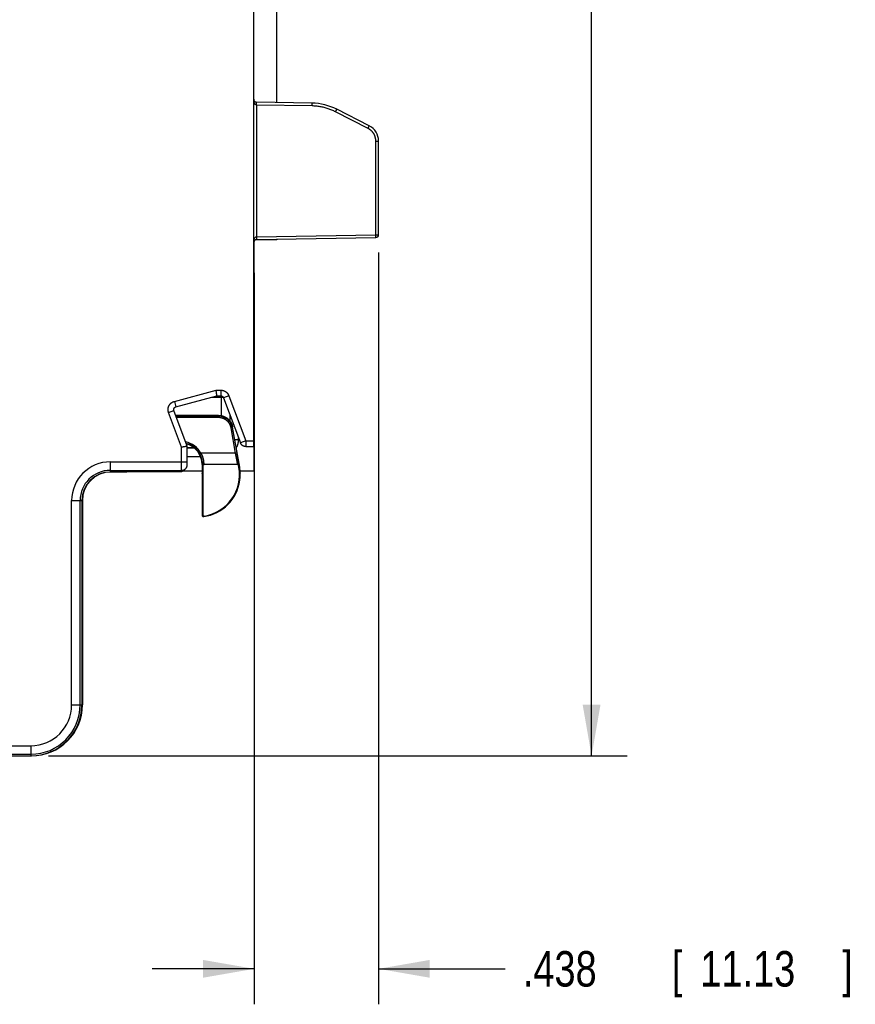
# Model space of a CAD drawing. Header units: inches. Extents: x 0 to 22, y 0 to 17.
# Tile 45 of 53: x 12.6 to 15.6, y 6.5 to 10. Entities that reach past the tile are written whole.
import ezdxf

# ---------------------------------------------------------------- set-up
doc = ezdxf.new("R2010")
doc.units = ezdxf.units.IN
doc.header["$LTSCALE"] = 1.21
doc.header["$MEASUREMENT"] = 0
doc.layers.get('0').update_dxf_attribs({"linetype": 'CONTINUOUS'})
doc.layers.add('DIMENSIONS', color=7, linetype='CONTINUOUS')
doc.styles.get("Standard").update_dxf_attribs({"font": 'txt', "width": 0.8})
doc.dimstyles.new('DIMSTYLE_1', dxfattribs={"dimtxt": 0.125, "dimasz": 0.18, "dimexe": 0.18, "dimexo": 0.0625, "dimgap": 0.09, "dimtad": 0, "dimtih": 1, "dimtoh": 1, "dimdec": 3, "dimzin": 4, "dimdsep": 46, "dimtxsty": 'STANDARD', "dimblk": '_FILLED', "dimblk1": '_FILLED', "dimblk2": '_FILLED', "dimcen": 0.09, "dimadec": 0, "dimazin": 0, "dimtp": 0.01, "dimtm": 0.01, "dimtfac": 1, "dimtdec": 3, "dimtofl": 0, "dimtmove": 0, "dimatfit": 3, "dimldrblk": '_FILLED', "dimfxl": 1, "dimtolj": 1, "dimtzin": 4, "dimarcsym": 0})

# ---------------------------------------------------------------- blocks, each defined once
blk = doc.blocks.new('_FILLED')
at = {"color": 0, "linetype": 'BYBLOCK'}
blk.add_solid([(0, 0), (-1, 0.174), (-1, -0.174)], dxfattribs=at)
blk = doc.blocks.new('*D3')
at = {"layer": 'DIMENSIONS', "color": 2, "linetype": 'CONTINUOUS'}
for p, q in [((13.8828, 9.1732), (13.8828, 6.5242)), ((13.4448, 9.1017), (13.4448, 6.5242)), ((13.4448, 6.6492), (13.0848, 6.6492)), ((13.8828, 6.6492), (14.328, 6.6492))]:
    blk.add_line(p, q, dxfattribs=at)
at = {"layer": 'DIMENSIONS', "color": 2, "linetype": 'CONTINUOUS', "xscale": 0.18, "yscale": 0.18, "zscale": 0.18}
blk.add_blockref('_FILLED', (13.4448, 6.6492), dxfattribs=at)
at = {"layer": 'DIMENSIONS', "color": 2, "linetype": 'CONTINUOUS', "xscale": 0.18, "yscale": 0.18, "zscale": 0.18, "rotation": 180}
blk.add_blockref('_FILLED', (13.8828, 6.6492), dxfattribs=at)
at = {"layer": 'DIMENSIONS', "color": 2, "linetype": 'CONTINUOUS', "width": 0.8}
for s, p in [('.438', (14.3905, 6.5867)), ('[', (14.9155, 6.5867)), ('11.13', (15.0155, 6.5867)), (']', (15.5155, 6.5867))]:
    blk.add_text(s, height=0.125, dxfattribs=at).set_placement(p)
blk = doc.blocks.new('*D4')
at = {"layer": 'DIMENSIONS', "color": 2, "linetype": 'CONTINUOUS'}
for p, q in [((13.1171, 13.4151), (14.7578, 13.4151)), ((14.6328, 13.4151), (14.6328, 10.7072)), ((14.6328, 7.3994), (14.6328, 10.4572)), ((12.7203, 7.3994), (14.7578, 7.3994))]:
    blk.add_line(p, q, dxfattribs=at)
at = {"layer": 'DIMENSIONS', "color": 2, "linetype": 'CONTINUOUS', "xscale": 0.18, "yscale": 0.18, "zscale": 0.18}
for p, rotation in [((14.6328, 13.4151), 90), ((14.6328, 7.3994), 270)]:
    blk.add_blockref('_FILLED', p, dxfattribs=dict(at, rotation=rotation))
at = {"layer": 'DIMENSIONS', "color": 2, "linetype": 'CONTINUOUS', "width": 0.8}
for s, p in [('[', (14.5953, 10.5197)), (']', (15.1953, 10.5197)), ('6.016', (13.9703, 10.5197)), ('152.8', (14.6953, 10.5197))]:
    blk.add_text(s, height=0.125, dxfattribs=at).set_placement(p)

msp = doc.modelspace()

# ---------------------------------------------------------------- linework, layer by layer
at = {"color": 7, "linetype": 'CONTINUOUS'}
for p, q in [((13.4428, 8.4892), (13.4428, 13.412)), ((13.5244, 9.7014), (13.5244, 12.1616)), ((13.6483, 9.6992), (13.4526, 9.7026)), ((13.6482, 9.6892), (13.4527, 9.6926)), ((13.4527, 9.6926), (13.4527, 9.2284)), ((13.8456, 9.6102), (13.7311, 9.6685)), ((13.85, 9.6191), (13.7356, 9.6774)), ((13.8729, 9.5657), (13.8828, 9.5657)), ((13.8729, 9.2357), (13.8729, 9.5657)), ((13.8828, 9.2357), (13.8828, 9.5657)), ((13.4527, 9.2284), (13.8729, 9.2357)), ((13.8729, 9.2357), (13.8828, 9.2357)), ((13.4448, 8.4038), (13.4448, 9.2144)), ((13.5244, 9.218), (13.45, 9.218)), ((13.4526, 9.2184), (13.873, 9.2257)), ((13.5244, 9.2196), (13.5244, 9.218)), ((13.4428, 9.1642), (13.4448, 9.1642)), ((13.4428, 9.1542), (13.4448, 9.1542)), ((13.4428, 9.1487), (13.4448, 9.1487)), ((13.4428, 9.1387), (13.4448, 9.1387)), ((13.1635, 8.6485), (13.3106, 8.6879)), ((13.3106, 8.6879), (13.3271, 8.6879)), ((13.3271, 8.6879), (13.3271, 8.6679)), ((13.4448, 8.6988), (13.4428, 8.6988)), ((13.4428, 8.6951), (13.4448, 8.6951)), ((13.1635, 8.6485), (13.1687, 8.6292)), ((13.1687, 8.6292), (13.3132, 8.6679)), ((13.296, 8.6633), (13.3356, 8.6633)), ((13.3132, 8.6679), (13.3271, 8.6679)), ((13.3289, 8.5983), (13.3289, 8.6677)), ((13.3552, 8.6684), (13.3365, 8.6614)), ((13.3365, 8.6614), (13.3962, 8.5022)), ((13.3552, 8.6684), (13.4149, 8.5092)), ((13.1432, 8.609), (13.1619, 8.616)), ((13.1891, 8.4867), (13.1432, 8.609)), ((13.2091, 8.4903), (13.1619, 8.616)), ((13.3193, 8.5992), (13.1683, 8.5992)), ((13.1689, 8.5975), (13.3179, 8.5975)), ((13.1707, 8.5925), (13.3179, 8.5925)), ((13.3179, 8.5975), (13.3193, 8.5992)), ((13.3179, 8.5975), (13.3179, 8.5925)), ((13.3589, 8.6017), (13.3589, 8.5797)), ((13.3597, 8.5787), (13.3597, 8.5996)), ((13.3671, 8.5562), (13.3622, 8.5554)), ((13.3622, 8.5554), (13.3779, 8.4662)), ((13.3671, 8.5562), (13.3685, 8.5579)), ((13.3671, 8.5562), (13.3829, 8.4671)), ((13.3935, 8.4162), (13.3685, 8.5579)), ((13.3762, 8.5143), (13.3897, 8.5143)), ((13.3897, 8.5143), (13.3897, 8.5196)), ((13.4149, 8.5092), (13.3962, 8.5022)), ((13.4149, 8.5092), (13.4428, 8.5092)), ((13.4149, 8.5092), (13.4149, 8.4892)), ((13.1891, 8.4353), (13.1891, 8.4867)), ((13.2091, 8.4329), (13.2091, 8.4903)), ((13.2322, 8.4851), (13.2091, 8.4851)), ((13.2091, 8.4843), (13.2332, 8.4843)), ((13.2526, 8.4637), (13.257, 8.4662)), ((13.3779, 8.4662), (13.257, 8.4662)), ((13.3829, 8.4671), (13.3779, 8.4662)), ((13.4149, 8.4892), (13.4428, 8.4892)), ((12.9378, 8.4353), (13.2091, 8.4353)), ((12.9378, 8.4353), (12.9378, 8.3994)), ((13.209, 8.429), (13.2091, 8.4308)), ((13.2091, 8.4543), (13.2553, 8.4543)), ((13.2091, 8.4308), (13.2091, 8.4329)), ((12.9378, 8.4053), (13.1889, 8.4053)), ((12.995, 8.3994), (12.9378, 8.3994)), ((12.9928, 8.3994), (12.9933, 8.3999)), ((13.1835, 8.3999), (12.9933, 8.3999)), ((12.995, 8.3999), (12.995, 8.3994)), ((12.9955, 8.3999), (12.995, 8.3994)), ((13.1835, 8.3999), (13.1889, 8.4053)), ((13.1953, 8.4038), (13.2608, 8.4038)), ((13.1976, 8.4058), (13.2031, 8.4112)), ((13.209, 8.4276), (13.209, 8.429)), ((13.209, 8.4268), (13.209, 8.4276)), ((13.209, 8.4261), (13.209, 8.4268)), ((13.2629, 8.4262), (13.2608, 8.4262)), ((13.2608, 8.4262), (13.2608, 8.3959)), ((13.2608, 8.3959), (13.2609, 8.3959)), ((13.261, 8.3951), (13.261, 8.395)), ((13.261, 8.395), (13.261, 8.3949)), ((13.261, 8.395), (13.261, 8.3947)), ((13.2633, 8.4212), (13.2632, 8.4212)), ((13.2633, 8.4212), (13.2633, 8.2495)), ((13.385, 8.4262), (13.2683, 8.4262)), ((13.39, 8.4221), (13.3899, 8.4221)), ((13.391, 8.4158), (13.3899, 8.4221)), ((13.391, 8.4158), (13.3935, 8.4162)), ((13.3952, 8.4038), (13.4448, 8.4038)), ((13.3956, 8.3961), (13.3957, 8.3961)), ((13.261, 8.3947), (13.2611, 8.3945)), ((13.2611, 8.3944), (13.2611, 8.3939)), ((13.2611, 8.3941), (13.2611, 8.3938)), ((13.2611, 8.3939), (13.2611, 8.3932)), ((13.2611, 8.3934), (13.2611, 8.3925)), ((13.2611, 8.3929), (13.2612, 8.3917)), ((13.2611, 8.3922), (13.2612, 8.3905)), ((13.2612, 8.3907), (13.2612, 8.3885)), ((13.2612, 8.3887), (13.2613, 8.3861)), ((13.2613, 8.3861), (13.2613, 8.3829)), ((13.2613, 8.3829), (13.2613, 8.3797)), ((13.2613, 8.3797), (13.2613, 8.3761)), ((13.2613, 8.3761), (13.2614, 8.3718)), ((13.2614, 8.3718), (13.2614, 8.2472)), ((13.3952, 8.3853), (13.3953, 8.3865)), ((13.3952, 8.384), (13.3952, 8.3853)), ((13.3953, 8.3875), (13.3954, 8.3885)), ((13.3953, 8.3865), (13.3953, 8.3875)), ((13.3954, 8.3931), (13.3955, 8.3943)), ((13.3954, 8.3929), (13.3954, 8.3931)), ((13.3954, 8.3908), (13.3954, 8.3929)), ((13.3954, 8.3897), (13.3954, 8.3908)), ((13.3954, 8.3885), (13.3954, 8.3897)), ((13.3955, 8.3947), (13.3955, 8.3949)), ((13.3955, 8.3943), (13.3955, 8.3947)), ((12.8017, 8.2992), (12.8376, 8.2992)), ((12.8017, 7.5792), (12.8017, 8.2992)), ((12.8317, 7.5792), (12.8317, 8.2992)), ((12.8376, 8.2992), (12.8376, 7.5792)), ((12.8396, 8.2992), (12.8396, 7.5792)), ((12.8017, 7.5792), (12.8376, 7.5792)), ((10.2884, 7.4353), (12.6578, 7.4353)), ((12.6578, 7.4353), (12.6578, 7.3994)), ((10.2847, 7.3994), (12.6598, 7.3994)), ((10.2853, 7.4053), (12.6578, 7.4053))]:
    msp.add_line(p, q, dxfattribs=at)
for points in [[(13.3271, 8.6679), (13.3278, 8.6679), (13.3285, 8.6678), (13.3293, 8.6677), (13.33, 8.6675), (13.3308, 8.6672), (13.3315, 8.6669), (13.3322, 8.6666), (13.3328, 8.6661), (13.3335, 8.6657), (13.334, 8.6652), (13.3346, 8.6646), (13.3351, 8.664), (13.3355, 8.6634), (13.3359, 8.6627), (13.3363, 8.662), (13.3365, 8.6614)], [(13.1619, 8.616), (13.1617, 8.6166), (13.1615, 8.6173), (13.1614, 8.6181), (13.1613, 8.6189), (13.1613, 8.6196), (13.1613, 8.6204), (13.1614, 8.6212), (13.1616, 8.6219), (13.1618, 8.6227), (13.1621, 8.6234), (13.1624, 8.6241), (13.1628, 8.6248), (13.1632, 8.6254), (13.1637, 8.626), (13.1642, 8.6266), (13.1648, 8.6271), (13.1654, 8.6276), (13.166, 8.628), (13.1667, 8.6284), (13.1674, 8.6287), (13.1681, 8.629), (13.1687, 8.6292)], [(13.2031, 8.4112), (13.2033, 8.4114), (13.2038, 8.4119), (13.2042, 8.4124), (13.2046, 8.4129), (13.205, 8.4134), (13.2053, 8.4139), (13.2057, 8.4144), (13.206, 8.4149), (13.2063, 8.4154), (13.2066, 8.4159), (13.2068, 8.4164), (13.207, 8.4169), (13.2073, 8.4174), (13.2075, 8.4179), (13.2076, 8.4183), (13.2078, 8.4188), (13.208, 8.4192), (13.2081, 8.4197), (13.2082, 8.4201), (13.2083, 8.4205), (13.2084, 8.4209), (13.2085, 8.4213), (13.2086, 8.4217), (13.2086, 8.4221), (13.2087, 8.4224), (13.2087, 8.4227), (13.2088, 8.423), (13.2088, 8.4233), (13.2088, 8.4236), (13.2089, 8.4238), (13.2089, 8.4241), (13.2089, 8.4243), (13.2089, 8.4246), (13.2089, 8.4248), (13.2089, 8.425), (13.209, 8.4253), (13.209, 8.4256), (13.209, 8.4261)], [(13.261, 8.3949), (13.261, 8.3947), (13.2611, 8.3943)], [(13.3955, 8.3949), (13.3955, 8.3951), (13.3955, 8.3951), (13.3955, 8.3952), (13.3955, 8.3952), (13.3955, 8.3952), (13.3955, 8.3953), (13.3955, 8.3953)], [(13.3939, 8.3703), (13.394, 8.3714), (13.3942, 8.3727), (13.3944, 8.374), (13.3945, 8.3751), (13.3946, 8.3763), (13.3947, 8.3773), (13.3948, 8.3783), (13.3949, 8.3793), (13.3949, 8.3802), (13.395, 8.381), (13.395, 8.3818), (13.3951, 8.3826), (13.3952, 8.384)]]:
    msp.add_lwpolyline(points, dxfattribs=at)
for centre, radius, start, end in [((13.4528, 9.7126), 0.01, 180, 269), ((13.6448, 9.4992), 0.2, 63, 89), ((13.8228, 9.5657), 0.06, 0, 62.9856), ((13.8728, 9.2357), 0.01, 271, 360), ((13.4528, 9.2084), 0.01, 91, 180), ((13.1858, 8.4262), 0.0817, 29.3329, 77.6773), ((13.1858, 8.4262), 0.0767, 29.3302, 75.2272), ((13.1858, 8.4262), 0.075, 0, 74.3278), ((12.9378, 8.2992), 0.1361, 90, 180), ((12.9378, 8.2992), 0.1061, 90, 180), ((12.9378, 8.2992), 0.1002, 90, 180), ((12.9398, 8.2992), 0.1002, 90, 180), ((13.2458, 8.3902), 0.1475, 279.099, 10), ((13.2458, 8.3902), 0.15, 2.2734, 10), ((13.2458, 8.3902), 0.1494, 278.1831, 352.342), ((13.2664, 8.2472), 0.005, 180.043, 278.1402), ((12.6578, 7.5792), 0.1798, 270, 360), ((12.6578, 7.5792), 0.1739, 270, 360), ((12.6578, 7.5792), 0.1439, 270, 360), ((12.6598, 7.5792), 0.1798, 270, 360)]:
    msp.add_arc(centre, radius, start, end, dxfattribs=at)
for points, knots in [([(13.4527, 9.6926), (13.4526, 9.6926), (13.4523, 9.6926), (13.4518, 9.6927), (13.4514, 9.6928), (13.4509, 9.6929), (13.4505, 9.6931), (13.45, 9.6934), (13.4495, 9.6937), (13.449, 9.6941), (13.4484, 9.6946), (13.4478, 9.6952), (13.4473, 9.6959), (13.4467, 9.6968), (13.446, 9.6978), (13.4454, 9.699), (13.4448, 9.7004), (13.4443, 9.702), (13.4438, 9.7038), (13.4434, 9.7058), (13.443, 9.708), (13.4428, 9.7103), (13.4428, 9.7118), (13.4428, 9.7126)], [0, 0, 0, 0, 0.017699, 0.035793, 0.054615, 0.074479, 0.095671, 0.118441, 0.14308, 0.170159, 0.200292, 0.234109, 0.272245, 0.315453, 0.364498, 0.420106, 0.482885, 0.553215, 0.631113, 0.716085, 0.807076, 0.902384, 1, 1, 1, 1]), ([(13.4527, 9.6926), (13.4527, 9.6929), (13.4527, 9.6934), (13.4527, 9.6942), (13.4527, 9.6949), (13.4527, 9.6957), (13.4527, 9.6964), (13.4527, 9.6971), (13.4527, 9.6978), (13.4527, 9.6985), (13.4527, 9.6991), (13.4527, 9.6997), (13.4527, 9.7002), (13.4527, 9.7007), (13.4527, 9.7011), (13.4527, 9.7015), (13.4527, 9.7018), (13.4527, 9.7021), (13.4527, 9.7023), (13.4527, 9.7025), (13.4526, 9.7025), (13.4526, 9.7026), (13.4526, 9.7026)], [0, 0, 0, 0, 0.078419, 0.156322, 0.233265, 0.308776, 0.382387, 0.453644, 0.522106, 0.587351, 0.648979, 0.706609, 0.759886, 0.808484, 0.852102, 0.890472, 0.923359, 0.950561, 0.971915, 0.987289, 0.996621, 1, 1, 1, 1]), ([(13.6482, 9.6892), (13.6482, 9.6895), (13.6482, 9.69), (13.6482, 9.6908), (13.6482, 9.6915), (13.6482, 9.6923), (13.6483, 9.693), (13.6483, 9.6937), (13.6483, 9.6944), (13.6483, 9.6951), (13.6483, 9.6957), (13.6483, 9.6962), (13.6483, 9.6968), (13.6483, 9.6973), (13.6483, 9.6977), (13.6483, 9.6981), (13.6483, 9.6984), (13.6483, 9.6987), (13.6483, 9.6989), (13.6483, 9.6991), (13.6483, 9.6991), (13.6483, 9.6992), (13.6483, 9.6992)], [0, 0, 0, 0, 0.07845, 0.156416, 0.233416, 0.308978, 0.382634, 0.453931, 0.522429, 0.587706, 0.649359, 0.70701, 0.760302, 0.808907, 0.852526, 0.890889, 0.923762, 0.950941, 0.972261, 0.987591, 0.996843, 1, 1, 1, 1]), ([(13.7311, 9.6685), (13.729, 9.6696), (13.7247, 9.6717), (13.7182, 9.6746), (13.7115, 9.6772), (13.7047, 9.6796), (13.6978, 9.6817), (13.6909, 9.6836), (13.6838, 9.6852), (13.6767, 9.6866), (13.6696, 9.6877), (13.6625, 9.6885), (13.6553, 9.689), (13.6506, 9.6892), (13.6482, 9.6892)], [0, 0, 0, 0, 0.082618, 0.165624, 0.248937, 0.332475, 0.416159, 0.499917, 0.583678, 0.667372, 0.750926, 0.83427, 0.917321, 1, 1, 1, 1]), ([(13.7311, 9.6685), (13.7313, 9.6687), (13.7315, 9.6692), (13.7318, 9.6699), (13.7322, 9.6706), (13.7325, 9.6713), (13.7329, 9.6719), (13.7332, 9.6725), (13.7335, 9.6731), (13.7338, 9.6737), (13.7341, 9.6743), (13.7343, 9.6748), (13.7345, 9.6753), (13.7348, 9.6757), (13.735, 9.6761), (13.7351, 9.6764), (13.7353, 9.6767), (13.7354, 9.677), (13.7355, 9.6771), (13.7355, 9.6773), (13.7356, 9.6774), (13.7356, 9.6774), (13.7356, 9.6774)], [0, 0, 0, 0, 0.07855, 0.156593, 0.233652, 0.309254, 0.382934, 0.454241, 0.522737, 0.588002, 0.649637, 0.707262, 0.760525, 0.809098, 0.852685, 0.891017, 0.92386, 0.951014, 0.972311, 0.987623, 0.996861, 1, 1, 1, 1]), ([(13.8456, 9.6102), (13.8457, 9.6104), (13.8459, 9.6109), (13.8463, 9.6116), (13.8466, 9.6123), (13.847, 9.6129), (13.8473, 9.6136), (13.8476, 9.6142), (13.8479, 9.6148), (13.8482, 9.6154), (13.8485, 9.616), (13.8488, 9.6165), (13.849, 9.617), (13.8492, 9.6174), (13.8494, 9.6178), (13.8496, 9.6181), (13.8497, 9.6184), (13.8498, 9.6187), (13.8499, 9.6188), (13.85, 9.619), (13.85, 9.6191), (13.85, 9.6191), (13.85, 9.6191)], [0, 0, 0, 0, 0.078556, 0.156606, 0.233671, 0.309279, 0.382966, 0.454279, 0.522781, 0.588052, 0.649692, 0.707323, 0.76059, 0.809168, 0.852758, 0.891094, 0.92394, 0.951096, 0.972395, 0.987709, 0.996948, 1, 1, 1, 1]), ([(13.8729, 9.5657), (13.8729, 9.5665), (13.8728, 9.5683), (13.8726, 9.5708), (13.8723, 9.5734), (13.8718, 9.576), (13.8712, 9.5786), (13.8705, 9.5811), (13.8696, 9.5835), (13.8686, 9.586), (13.8675, 9.5883), (13.8662, 9.5906), (13.8648, 9.5929), (13.8634, 9.595), (13.8618, 9.5971), (13.8601, 9.5991), (13.8583, 9.601), (13.8564, 9.6028), (13.8544, 9.6045), (13.8523, 9.6061), (13.8501, 9.6076), (13.8479, 9.609), (13.8464, 9.6098), (13.8456, 9.6102)], [0, 0, 0, 0, 0.047185, 0.094595, 0.14216, 0.189812, 0.237486, 0.285123, 0.332728, 0.38034, 0.427994, 0.475703, 0.523472, 0.57127, 0.619026, 0.66669, 0.714302, 0.761937, 0.809631, 0.857338, 0.905004, 0.952575, 1, 1, 1, 1]), ([(13.4428, 9.2084), (13.4428, 9.2091), (13.4428, 9.2107), (13.443, 9.213), (13.4434, 9.2151), (13.4438, 9.2171), (13.4443, 9.2189), (13.4448, 9.2205), (13.4454, 9.2219), (13.446, 9.2231), (13.4466, 9.2242), (13.4472, 9.225), (13.4478, 9.2257), (13.4484, 9.2263), (13.4489, 9.2268), (13.4495, 9.2272), (13.45, 9.2276), (13.4505, 9.2278), (13.4509, 9.228), (13.4514, 9.2282), (13.4518, 9.2283), (13.4523, 9.2283), (13.4526, 9.2284), (13.4527, 9.2284)], [0, 0, 0, 0, 0.097556, 0.192824, 0.28373, 0.368599, 0.446384, 0.516623, 0.579344, 0.634927, 0.683983, 0.727235, 0.765441, 0.799329, 0.829578, 0.856811, 0.881551, 0.904231, 0.925304, 0.945198, 0.964139, 0.982331, 1, 1, 1, 1]), ([(13.4527, 9.2284), (13.4527, 9.2281), (13.4527, 9.2276), (13.4527, 9.2268), (13.4527, 9.226), (13.4527, 9.2253), (13.4527, 9.2245), (13.4527, 9.2238), (13.4527, 9.2232), (13.4527, 9.2225), (13.4527, 9.2219), (13.4527, 9.2213), (13.4527, 9.2208), (13.4527, 9.2203), (13.4527, 9.2199), (13.4527, 9.2195), (13.4527, 9.2191), (13.4527, 9.2189), (13.4527, 9.2187), (13.4527, 9.2185), (13.4526, 9.2184), (13.4526, 9.2184), (13.4526, 9.2184)], [0, 0, 0, 0, 0.078423, 0.15633, 0.233277, 0.308789, 0.3824, 0.453655, 0.522113, 0.587353, 0.648973, 0.706594, 0.759861, 0.808448, 0.852055, 0.890416, 0.923294, 0.95049, 0.97184, 0.987223, 0.996571, 1, 1, 1, 1]), ([(13.873, 9.2257), (13.873, 9.2257), (13.873, 9.2258), (13.873, 9.2258), (13.873, 9.226), (13.873, 9.2262), (13.873, 9.2265), (13.873, 9.2268), (13.873, 9.2272), (13.873, 9.2276), (13.873, 9.2281), (13.873, 9.2286), (13.873, 9.2292), (13.873, 9.2298), (13.873, 9.2305), (13.873, 9.2312), (13.8729, 9.2319), (13.8729, 9.2326), (13.8729, 9.2334), (13.8729, 9.2341), (13.8729, 9.2349), (13.8729, 9.2354), (13.8729, 9.2357)], [0, 0, 0, 0, 0.003111, 0.012225, 0.027363, 0.048501, 0.075563, 0.108395, 0.146735, 0.190304, 0.238863, 0.292134, 0.349796, 0.411496, 0.476848, 0.545431, 0.616818, 0.69057, 0.766234, 0.843344, 0.921426, 1, 1, 1, 1]), ([(13.3132, 8.6679), (13.3132, 8.6679), (13.3132, 8.668), (13.3132, 8.668), (13.3132, 8.6683), (13.3132, 8.6685), (13.3131, 8.6689), (13.3131, 8.6693), (13.313, 8.6699), (13.3129, 8.6705), (13.3128, 8.6712), (13.3127, 8.6719), (13.3126, 8.6727), (13.3125, 8.6736), (13.3124, 8.6746), (13.3122, 8.6756), (13.3121, 8.6767), (13.3119, 8.6778), (13.3118, 8.679), (13.3116, 8.6802), (13.3115, 8.6814), (13.3113, 8.6827), (13.3111, 8.684), (13.311, 8.6853), (13.3108, 8.6866), (13.3107, 8.6875), (13.3106, 8.6879)], [0, 0, 0, 0, 0.000837, 0.006192, 0.01587, 0.029797, 0.047927, 0.070247, 0.096633, 0.126908, 0.160984, 0.198825, 0.240205, 0.284849, 0.332627, 0.383478, 0.437085, 0.493095, 0.551347, 0.611742, 0.67388, 0.737337, 0.801906, 0.867453, 0.93361, 1, 1, 1, 1]), ([(13.3271, 8.6879), (13.3277, 8.6879), (13.329, 8.6879), (13.3308, 8.6877), (13.3326, 8.6874), (13.3343, 8.6871), (13.3361, 8.6866), (13.3378, 8.686), (13.3395, 8.6853), (13.3411, 8.6845), (13.3427, 8.6836), (13.3442, 8.6826), (13.3457, 8.6815), (13.3471, 8.6803), (13.3484, 8.6791), (13.3497, 8.6777), (13.3508, 8.6763), (13.3519, 8.6749), (13.3529, 8.6733), (13.3538, 8.6718), (13.3546, 8.6701), (13.355, 8.669), (13.3552, 8.6684)], [0, 0, 0, 0, 0.049858, 0.099856, 0.149933, 0.200024, 0.250083, 0.300128, 0.350186, 0.400246, 0.450296, 0.500342, 0.55039, 0.600431, 0.650449, 0.700456, 0.750479, 0.800531, 0.850566, 0.900526, 0.950355, 1, 1, 1, 1]), ([(13.1432, 8.609), (13.143, 8.6096), (13.1426, 8.6107), (13.1421, 8.6124), (13.1418, 8.6141), (13.1415, 8.6159), (13.1413, 8.6177), (13.1413, 8.6195), (13.1413, 8.6213), (13.1415, 8.6231), (13.1418, 8.6248), (13.1421, 8.6266), (13.1426, 8.6283), (13.1432, 8.63), (13.1438, 8.6316), (13.1446, 8.6333), (13.1455, 8.6348), (13.1464, 8.6363), (13.1475, 8.6378), (13.1486, 8.6392), (13.1498, 8.6405), (13.1511, 8.6417), (13.1525, 8.6429), (13.1539, 8.644), (13.1554, 8.645), (13.1569, 8.6459), (13.1585, 8.6467), (13.1602, 8.6474), (13.1618, 8.648), (13.163, 8.6483), (13.1635, 8.6485)], [0, 0, 0, 0, 0.035599, 0.071297, 0.107053, 0.142823, 0.178571, 0.214299, 0.250028, 0.285761, 0.321491, 0.357213, 0.392929, 0.428643, 0.464357, 0.500071, 0.535787, 0.571505, 0.607225, 0.64295, 0.678682, 0.714423, 0.750163, 0.785895, 0.821625, 0.85737, 0.893117, 0.928829, 0.964469, 1, 1, 1, 1]), ([(13.3179, 8.5975), (13.3188, 8.5975), (13.3205, 8.5975), (13.3231, 8.5973), (13.3257, 8.597), (13.3282, 8.5965), (13.3307, 8.5959), (13.3332, 8.5952), (13.3356, 8.5943), (13.338, 8.5933), (13.3404, 8.5922), (13.3427, 8.591), (13.3449, 8.5897), (13.347, 8.5882), (13.3491, 8.5867), (13.351, 8.585), (13.3529, 8.5832), (13.3547, 8.5814), (13.3564, 8.5794), (13.358, 8.5774), (13.3595, 8.5753), (13.3609, 8.5731), (13.3622, 8.5709), (13.3633, 8.5685), (13.3643, 8.5662), (13.3652, 8.5637), (13.366, 8.5613), (13.3667, 8.5588), (13.367, 8.5571), (13.3671, 8.5562)], [0, 0, 0, 0, 0.037071, 0.074143, 0.111213, 0.148279, 0.18534, 0.222395, 0.259443, 0.296482, 0.333511, 0.370531, 0.407543, 0.444546, 0.481544, 0.518538, 0.555531, 0.592527, 0.629529, 0.666538, 0.703558, 0.740588, 0.777629, 0.814677, 0.851733, 0.888794, 0.92586, 0.96293, 1, 1, 1, 1]), ([(13.3179, 8.5925), (13.3187, 8.5925), (13.3203, 8.5925), (13.3227, 8.5923), (13.3251, 8.592), (13.3275, 8.5915), (13.3299, 8.5909), (13.3322, 8.5902), (13.3344, 8.5894), (13.3367, 8.5885), (13.3388, 8.5874), (13.3409, 8.5862), (13.343, 8.5849), (13.345, 8.5835), (13.3469, 8.582), (13.3487, 8.5804), (13.3504, 8.5787), (13.352, 8.5769), (13.3535, 8.5751), (13.355, 8.5731), (13.3563, 8.5711), (13.3575, 8.569), (13.3586, 8.5668), (13.3596, 8.5646), (13.3604, 8.5624), (13.3612, 8.5601), (13.3618, 8.5577), (13.3621, 8.5561), (13.3622, 8.5554)], [0, 0, 0, 0, 0.038317, 0.076736, 0.11522, 0.153736, 0.192251, 0.230738, 0.269205, 0.307666, 0.346133, 0.384604, 0.423074, 0.46154, 0.500002, 0.538463, 0.576928, 0.615399, 0.65387, 0.692337, 0.730799, 0.769266, 0.807753, 0.846265, 0.88478, 0.923263, 0.961681, 1, 1, 1, 1]), ([(13.3193, 8.5992), (13.3202, 8.5992), (13.3219, 8.5991), (13.3245, 8.5989), (13.327, 8.5986), (13.3296, 8.5981), (13.3321, 8.5976), (13.3346, 8.5968), (13.337, 8.596), (13.3394, 8.595), (13.3418, 8.5939), (13.344, 8.5927), (13.3462, 8.5913), (13.3484, 8.5899), (13.3505, 8.5883), (13.3524, 8.5867), (13.3543, 8.5849), (13.3561, 8.583), (13.3578, 8.5811), (13.3594, 8.5791), (13.3609, 8.577), (13.3623, 8.5748), (13.3636, 8.5725), (13.3647, 8.5702), (13.3657, 8.5678), (13.3666, 8.5654), (13.3674, 8.5629), (13.368, 8.5604), (13.3684, 8.5587), (13.3685, 8.5579)], [0, 0, 0, 0, 0.03702, 0.074085, 0.111146, 0.148154, 0.18518, 0.222245, 0.259298, 0.296298, 0.333329, 0.370391, 0.407435, 0.44443, 0.481468, 0.518532, 0.55557, 0.592565, 0.629609, 0.666671, 0.703702, 0.740702, 0.777755, 0.81482, 0.851846, 0.888854, 0.925915, 0.96298, 1, 1, 1, 1]), ([(13.3816, 8.4842), (13.3817, 8.4845), (13.3824, 8.4857), (13.3836, 8.4879), (13.3848, 8.4907), (13.386, 8.4935), (13.3869, 8.4964), (13.3878, 8.4993), (13.3885, 8.5023), (13.389, 8.5052), (13.3894, 8.5083), (13.3896, 8.5113), (13.3897, 8.5133), (13.3897, 8.5143)], [0, 0, 0, 0, 0.037224, 0.133587, 0.23003, 0.326511, 0.422989, 0.519425, 0.615792, 0.712061, 0.808203, 0.904192, 1, 1, 1, 1]), ([(13.4149, 8.4892), (13.4145, 8.4892), (13.4137, 8.4892), (13.4124, 8.4893), (13.4112, 8.4895), (13.4099, 8.4898), (13.4088, 8.4902), (13.4076, 8.4906), (13.4065, 8.4911), (13.4054, 8.4916), (13.4043, 8.4922), (13.4033, 8.4929), (13.4023, 8.4936), (13.4014, 8.4944), (13.4006, 8.4953), (13.3998, 8.4962), (13.399, 8.4971), (13.3983, 8.4981), (13.3976, 8.4991), (13.3971, 8.5002), (13.3966, 8.5012), (13.3963, 8.5019), (13.3962, 8.5022)], [0, 0, 0, 0, 0.052641, 0.10509, 0.156781, 0.208629, 0.259486, 0.311015, 0.360905, 0.41258, 0.461481, 0.512019, 0.562158, 0.611114, 0.662072, 0.711449, 0.760512, 0.811404, 0.86168, 0.91082, 0.961466, 1, 1, 1, 1]), ([(13.2091, 8.4903), (13.2091, 8.4903), (13.209, 8.4903), (13.2089, 8.4903), (13.2087, 8.4903), (13.2085, 8.4902), (13.2081, 8.4902), (13.2076, 8.4901), (13.2071, 8.49), (13.2065, 8.4899), (13.2058, 8.4897), (13.2051, 8.4896), (13.2043, 8.4895), (13.2034, 8.4893), (13.2024, 8.4891), (13.2014, 8.4889), (13.2003, 8.4887), (13.1992, 8.4885), (13.1981, 8.4883), (13.1969, 8.4881), (13.1956, 8.4879), (13.1943, 8.4877), (13.193, 8.4874), (13.1917, 8.4872), (13.1904, 8.4869), (13.1895, 8.4868), (13.1891, 8.4867)], [0, 0, 0, 0, 0.000825, 0.006128, 0.015719, 0.029528, 0.04751, 0.069661, 0.095867, 0.12596, 0.159846, 0.19751, 0.238737, 0.283264, 0.33094, 0.381731, 0.43533, 0.491386, 0.549713, 0.610232, 0.672545, 0.736222, 0.801034, 0.866853, 0.933302, 1, 1, 1, 1]), ([(13.2679, 8.4306), (13.2679, 8.431), (13.2678, 8.4317), (13.2678, 8.4328), (13.2677, 8.434), (13.2676, 8.4353), (13.2674, 8.4367), (13.2673, 8.4381), (13.267, 8.4396), (13.2668, 8.4412), (13.2665, 8.4427), (13.2661, 8.4444), (13.2657, 8.4461), (13.2652, 8.4478), (13.2647, 8.4495), (13.2642, 8.4513), (13.2635, 8.453), (13.2628, 8.4549), (13.262, 8.4567), (13.2612, 8.4586), (13.2603, 8.4605), (13.2593, 8.4624), (13.2582, 8.4643), (13.2574, 8.4656), (13.257, 8.4662)], [0, 0, 0, 0, 0.027508, 0.057482, 0.089778, 0.124247, 0.16074, 0.199105, 0.239191, 0.280846, 0.323941, 0.368376, 0.414065, 0.460939, 0.508993, 0.558249, 0.608746, 0.660523, 0.713616, 0.768058, 0.82388, 0.881116, 0.939798, 1, 1, 1, 1]), ([(13.3779, 8.4662), (13.3781, 8.4654), (13.3784, 8.4639), (13.3788, 8.4617), (13.3793, 8.4594), (13.3797, 8.4572), (13.3801, 8.455), (13.3805, 8.4528), (13.381, 8.4507), (13.3813, 8.4487), (13.3817, 8.4467), (13.3821, 8.4447), (13.3824, 8.4429), (13.3827, 8.4411), (13.3831, 8.4394), (13.3833, 8.4378), (13.3836, 8.4363), (13.3839, 8.4348), (13.3841, 8.4335), (13.3843, 8.4323), (13.3845, 8.4311), (13.3846, 8.4301), (13.3848, 8.4292), (13.3849, 8.4284), (13.385, 8.4278), (13.3851, 8.4272), (13.3851, 8.4268), (13.3851, 8.4265), (13.3851, 8.4263), (13.3851, 8.4262), (13.3851, 8.4262)], [0, 0, 0, 0, 0.056999, 0.11378, 0.170142, 0.225892, 0.280846, 0.334829, 0.387667, 0.439192, 0.489239, 0.537651, 0.584276, 0.628976, 0.671623, 0.712096, 0.75028, 0.786069, 0.819359, 0.850057, 0.878078, 0.903342, 0.925778, 0.945326, 0.961933, 0.975557, 0.986167, 0.993743, 0.998292, 1, 1, 1, 1]), ([(13.3829, 8.4671), (13.383, 8.4662), (13.3833, 8.4646), (13.3837, 8.4622), (13.3841, 8.4598), (13.3846, 8.4573), (13.385, 8.455), (13.3854, 8.4526), (13.3858, 8.4503), (13.3861, 8.4481), (13.3865, 8.4459), (13.3869, 8.4437), (13.3872, 8.4417), (13.3875, 8.4397), (13.3878, 8.4378), (13.3881, 8.436), (13.3884, 8.4343), (13.3887, 8.4327), (13.3889, 8.4311), (13.3891, 8.4297), (13.3893, 8.4284), (13.3895, 8.4272), (13.3896, 8.4262), (13.3897, 8.4252), (13.3898, 8.4244), (13.3899, 8.4237), (13.39, 8.4231), (13.39, 8.4227), (13.39, 8.4223), (13.39, 8.4222), (13.39, 8.4221), (13.39, 8.4221)], [0, 0, 0, 0, 0.054243, 0.108542, 0.162679, 0.216432, 0.26959, 0.321948, 0.373304, 0.423468, 0.472292, 0.519649, 0.565412, 0.609458, 0.651662, 0.691903, 0.730063, 0.766029, 0.799703, 0.830991, 0.859802, 0.886072, 0.909751, 0.930783, 0.949102, 0.964645, 0.977369, 0.987244, 0.994256, 0.998444, 1, 1, 1, 1]), ([(13.1889, 8.4053), (13.1889, 8.4053), (13.1889, 8.4054), (13.1889, 8.4056), (13.1889, 8.4059), (13.1889, 8.4063), (13.189, 8.4068), (13.189, 8.4074), (13.189, 8.4081), (13.189, 8.4089), (13.189, 8.4098), (13.189, 8.4108), (13.189, 8.4119), (13.189, 8.4131), (13.189, 8.4143), (13.189, 8.4156), (13.189, 8.417), (13.189, 8.4185), (13.1891, 8.42), (13.1891, 8.4215), (13.1891, 8.4231), (13.1891, 8.4248), (13.1891, 8.4265), (13.1891, 8.4282), (13.1891, 8.43), (13.1891, 8.4317), (13.1891, 8.4335), (13.1891, 8.4347), (13.1891, 8.4353)], [0, 0, 0, 0, 0.002848, 0.009244, 0.019172, 0.0326, 0.049479, 0.069751, 0.093343, 0.120171, 0.150138, 0.18314, 0.219056, 0.25776, 0.299113, 0.342966, 0.389164, 0.437542, 0.487924, 0.54013, 0.593974, 0.649263, 0.7058, 0.763381, 0.821803, 0.880857, 0.940331, 1, 1, 1, 1]), ([(13.2629, 8.4262), (13.2629, 8.4266), (13.2628, 8.4273), (13.2628, 8.4285), (13.2627, 8.4298), (13.2626, 8.4312), (13.2624, 8.4327), (13.2623, 8.4342), (13.2621, 8.4358), (13.2618, 8.4374), (13.2615, 8.4391), (13.2612, 8.4409), (13.2608, 8.4426), (13.2603, 8.4445), (13.2599, 8.4463), (13.2593, 8.4481), (13.2587, 8.45), (13.258, 8.4519), (13.2573, 8.4539), (13.2565, 8.4558), (13.2557, 8.4578), (13.2547, 8.4598), (13.2537, 8.4618), (13.253, 8.4631), (13.2526, 8.4637)], [0, 0, 0, 0, 0.028103, 0.058776, 0.091881, 0.127247, 0.164683, 0.203994, 0.244985, 0.287447, 0.331224, 0.376217, 0.42235, 0.46956, 0.517831, 0.567174, 0.617617, 0.66917, 0.721805, 0.775491, 0.830192, 0.885873, 0.94249, 1, 1, 1, 1]), ([(13.2629, 8.4262), (13.2629, 8.4263), (13.2629, 8.4266), (13.263, 8.427), (13.2631, 8.4274), (13.2632, 8.4278), (13.2634, 8.4282), (13.2636, 8.4285), (13.2639, 8.4289), (13.2642, 8.4292), (13.2645, 8.4295), (13.2649, 8.4297), (13.2653, 8.43), (13.2657, 8.4302), (13.2661, 8.4303), (13.2665, 8.4305), (13.267, 8.4306), (13.2674, 8.4306), (13.2677, 8.4306), (13.2679, 8.4306)], [0, 0, 0, 0, 0.05522, 0.110613, 0.166294, 0.222365, 0.278915, 0.336013, 0.393711, 0.452035, 0.510993, 0.57057, 0.630731, 0.691423, 0.752578, 0.814111, 0.875928, 0.937927, 1, 1, 1, 1]), ([(13.2682, 8.4262), (13.2682, 8.4263), (13.2681, 8.4264), (13.2681, 8.4267), (13.2681, 8.4271), (13.268, 8.4276), (13.268, 8.4282), (13.268, 8.4289), (13.2679, 8.4298), (13.2679, 8.4303), (13.2679, 8.4306)], [0, 0, 0, 0, 0.039187, 0.103145, 0.191932, 0.305396, 0.443289, 0.605301, 0.791036, 1, 1, 1, 1]), ([(13.1976, 8.4058), (13.1973, 8.4055), (13.1967, 8.4049), (13.1957, 8.404), (13.1946, 8.4033), (13.1935, 8.4026), (13.1924, 8.402), (13.1912, 8.4014), (13.1899, 8.4009), (13.1887, 8.4006), (13.1874, 8.4003), (13.1861, 8.4), (13.1848, 8.3999), (13.1839, 8.3999), (13.1835, 8.3999)], [0, 0, 0, 0, 0.080732, 0.164371, 0.24793, 0.331473, 0.415104, 0.498646, 0.582179, 0.665804, 0.749338, 0.832866, 0.91648, 1, 1, 1, 1]), ([(13.1889, 8.4053), (13.1893, 8.4053), (13.1902, 8.4053), (13.1915, 8.4055), (13.1928, 8.4057), (13.1941, 8.406), (13.1953, 8.4064), (13.1966, 8.4068), (13.1978, 8.4074), (13.1989, 8.408), (13.2, 8.4087), (13.2011, 8.4094), (13.2021, 8.4103), (13.2027, 8.4109), (13.203, 8.4112)], [0, 0, 0, 0, 0.083341, 0.16668, 0.250017, 0.333353, 0.416687, 0.50002, 0.583352, 0.666683, 0.750013, 0.833343, 0.916672, 1, 1, 1, 1]), ([(13.2609, 8.3951), (13.2608, 8.3952), (13.2608, 8.3955), (13.2608, 8.3958), (13.2608, 8.3959)], [0, 0, 0, 0, 0.473723, 1, 1, 1, 1]), ([(13.2609, 8.3959), (13.2609, 8.3958), (13.2609, 8.3955), (13.261, 8.3952), (13.261, 8.3951)], [0, 0, 0, 0, 0.536568, 1, 1, 1, 1]), ([(13.2609, 8.3959), (13.2609, 8.3959), (13.261, 8.3959), (13.261, 8.3957), (13.261, 8.3955), (13.261, 8.3953), (13.261, 8.3952)], [0, 0, 0, 0, 0.070338, 0.256833, 0.566457, 1, 1, 1, 1]), ([(13.2609, 8.395), (13.2609, 8.395), (13.2609, 8.395), (13.2609, 8.3951), (13.2609, 8.3951)], [0, 0, 0, 0, 0.166624, 1, 1, 1, 1]), ([(13.2611, 8.3943), (13.261, 8.3944), (13.261, 8.3946), (13.2609, 8.3949), (13.2609, 8.395)], [0, 0, 0, 0, 0.357156, 1, 1, 1, 1]), ([(13.2632, 8.4212), (13.2632, 8.4212), (13.2632, 8.4213), (13.2631, 8.4215), (13.2631, 8.4218), (13.2631, 8.4222), (13.263, 8.4228), (13.263, 8.4235), (13.263, 8.4243), (13.2629, 8.4252), (13.2629, 8.4258), (13.2629, 8.4262)], [0, 0, 0, 0, 0.014853, 0.052916, 0.115705, 0.203455, 0.315933, 0.452663, 0.612971, 0.795861, 1, 1, 1, 1]), ([(13.2632, 8.4212), (13.2632, 8.4213), (13.2633, 8.4217), (13.2633, 8.4221), (13.2634, 8.4226), (13.2636, 8.423), (13.2638, 8.4234), (13.264, 8.4238), (13.2642, 8.4242), (13.2645, 8.4246), (13.2649, 8.4249), (13.2652, 8.4252), (13.2656, 8.4254), (13.266, 8.4257), (13.2664, 8.4259), (13.2669, 8.426), (13.2673, 8.4261), (13.2678, 8.4262), (13.2681, 8.4262), (13.2682, 8.4262)], [0, 0, 0, 0, 0.05883, 0.117659, 0.176488, 0.235316, 0.294144, 0.35297, 0.411796, 0.47062, 0.529443, 0.588266, 0.647087, 0.705907, 0.764727, 0.823546, 0.882364, 0.941182, 1, 1, 1, 1]), ([(13.2683, 8.4262), (13.2682, 8.4262), (13.2679, 8.4262), (13.2674, 8.4261), (13.267, 8.426), (13.2665, 8.4259), (13.2661, 8.4257), (13.2657, 8.4254), (13.2653, 8.4252), (13.265, 8.4249), (13.2646, 8.4246), (13.2643, 8.4242), (13.2641, 8.4238), (13.2638, 8.4234), (13.2637, 8.423), (13.2635, 8.4226), (13.2634, 8.4221), (13.2633, 8.4217), (13.2633, 8.4213), (13.2633, 8.4212)], [0, 0, 0, 0, 0.05883, 0.117676, 0.17649, 0.235346, 0.294147, 0.353008, 0.411799, 0.470661, 0.529446, 0.588304, 0.647088, 0.705939, 0.764726, 0.823566, 0.882363, 0.941189, 1, 1, 1, 1]), ([(13.39, 8.4221), (13.39, 8.4222), (13.3899, 8.4225), (13.3898, 8.423), (13.3896, 8.4234), (13.3894, 8.4238), (13.3891, 8.4242), (13.3888, 8.4245), (13.3885, 8.4249), (13.3881, 8.4252), (13.3877, 8.4254), (13.3873, 8.4257), (13.3869, 8.4259), (13.3865, 8.426), (13.386, 8.4261), (13.3855, 8.4262), (13.3852, 8.4262), (13.3851, 8.4262)], [0, 0, 0, 0, 0.066674, 0.133348, 0.200021, 0.266692, 0.333362, 0.400032, 0.466699, 0.533365, 0.60003, 0.666694, 0.733357, 0.800018, 0.866679, 0.93334, 1, 1, 1, 1]), ([(13.3899, 8.4221), (13.3899, 8.4222), (13.3898, 8.4225), (13.3897, 8.423), (13.3895, 8.4234), (13.3893, 8.4238), (13.389, 8.4242), (13.3887, 8.4245), (13.3884, 8.4249), (13.388, 8.4252), (13.3876, 8.4254), (13.3872, 8.4257), (13.3868, 8.4259), (13.3864, 8.426), (13.3859, 8.4261), (13.3855, 8.4262), (13.3852, 8.4262), (13.3851, 8.4262)], [0, 0, 0, 0, 0.067392, 0.135044, 0.202661, 0.269982, 0.337473, 0.40515, 0.472718, 0.540023, 0.607595, 0.675281, 0.742783, 0.81012, 0.877754, 0.945426, 1, 1, 1, 1]), ([(13.3943, 8.3735), (13.3944, 8.374), (13.3945, 8.375), (13.3946, 8.3765), (13.3948, 8.378), (13.3949, 8.3795), (13.395, 8.381), (13.3951, 8.3824), (13.3952, 8.3838), (13.3952, 8.3851), (13.3953, 8.3864), (13.3953, 8.3876), (13.3954, 8.3887), (13.3954, 8.3898), (13.3954, 8.3907), (13.3954, 8.3917), (13.3954, 8.3925), (13.3954, 8.3932), (13.3954, 8.3939), (13.3955, 8.3945), (13.3955, 8.3949), (13.3955, 8.395)], [0, 0, 0, 0, 0.06735, 0.139674, 0.21091, 0.280728, 0.348808, 0.414845, 0.478604, 0.539898, 0.598541, 0.654336, 0.707077, 0.756564, 0.802606, 0.845041, 0.883778, 0.918742, 0.949848, 0.976972, 1, 1, 1, 1]), ([(13.3956, 8.3961), (13.3956, 8.396), (13.3956, 8.3957), (13.3955, 8.3954), (13.3955, 8.3953)], [0, 0, 0, 0, 0.542176, 1, 1, 1, 1]), ([(13.3955, 8.3954), (13.3955, 8.3955), (13.3955, 8.3957), (13.3955, 8.3959), (13.3955, 8.3961), (13.3955, 8.3961), (13.3956, 8.3961)], [0, 0, 0, 0, 0.435289, 0.744876, 0.930426, 1, 1, 1, 1]), ([(13.3955, 8.3945), (13.3955, 8.3946), (13.3956, 8.3948), (13.3956, 8.395), (13.3956, 8.3952)], [0, 0, 0, 0, 0.336174, 1, 1, 1, 1]), ([(13.3956, 8.3953), (13.3957, 8.3954), (13.3957, 8.3957), (13.3957, 8.396), (13.3957, 8.3961)], [0, 0, 0, 0, 0.465317, 1, 1, 1, 1]), ([(13.2611, 8.3947), (13.2611, 8.3946), (13.2611, 8.3942), (13.2611, 8.3935), (13.2611, 8.3928), (13.2612, 8.392), (13.2612, 8.3911), (13.2612, 8.3902), (13.2612, 8.3893), (13.2612, 8.3888), (13.2612, 8.3885)], [0, 0, 0, 0, 0.086219, 0.187408, 0.302998, 0.432465, 0.575366, 0.731285, 0.899648, 1, 1, 1, 1]), ([(13.2612, 8.3885), (13.2612, 8.3884), (13.2612, 8.3878), (13.2613, 8.3868), (13.2613, 8.3856), (13.2613, 8.3843), (13.2613, 8.383), (13.2613, 8.3815), (13.2613, 8.3801), (13.2613, 8.3786), (13.2613, 8.3771), (13.2613, 8.3756), (13.2614, 8.374), (13.2614, 8.3725), (13.2614, 8.3715), (13.2614, 8.3709)], [0, 0, 0, 0, 0.028024, 0.095165, 0.165853, 0.239816, 0.316797, 0.396549, 0.478789, 0.563108, 0.649059, 0.736193, 0.824047, 0.912141, 1, 1, 1, 1]), ([(13.3941, 8.3717), (13.3941, 8.3717), (13.3941, 8.3719), (13.3941, 8.372), (13.3941, 8.3721)], [0, 0, 0, 0, 0.379928, 1, 1, 1, 1]), ([(13.3943, 8.3733), (13.3943, 8.3733), (13.3943, 8.3734), (13.3943, 8.3735), (13.3943, 8.3735)], [0, 0, 0, 0, 0.574114, 1, 1, 1, 1]), ([(13.2633, 8.2495), (13.2631, 8.2493), (13.2627, 8.2488), (13.262, 8.248), (13.2616, 8.2475), (13.2614, 8.2472)], [0, 0, 0, 0, 0.331678, 0.665006, 1, 1, 1, 1]), ([(13.2614, 8.2472), (13.2614, 8.2471), (13.2614, 8.2468), (13.2614, 8.2463), (13.2615, 8.2459), (13.2617, 8.2455), (13.2618, 8.245), (13.2621, 8.2446), (13.2623, 8.2443), (13.2626, 8.2439), (13.2629, 8.2436), (13.2633, 8.2433), (13.2636, 8.243), (13.264, 8.2428), (13.2644, 8.2426), (13.2648, 8.2425), (13.2653, 8.2423), (13.2657, 8.2423), (13.2662, 8.2422), (13.2666, 8.2422), (13.2669, 8.2423), (13.2671, 8.2423)], [0, 0, 0, 0, 0.052626, 0.105253, 0.157882, 0.210513, 0.263145, 0.315779, 0.368413, 0.421048, 0.473683, 0.526319, 0.578954, 0.631589, 0.684223, 0.736856, 0.789488, 0.842118, 0.894747, 0.947374, 1, 1, 1, 1]), ([(13.2633, 8.2495), (13.2633, 8.2494), (13.2633, 8.2491), (13.2634, 8.2486), (13.2635, 8.2482), (13.2636, 8.2477), (13.2638, 8.2473), (13.264, 8.2469), (13.2643, 8.2465), (13.2646, 8.2462), (13.2649, 8.2459), (13.2653, 8.2456), (13.2656, 8.2453), (13.266, 8.2451), (13.2664, 8.2449), (13.2669, 8.2447), (13.2673, 8.2446), (13.2678, 8.2445), (13.2682, 8.2445), (13.2687, 8.2445), (13.269, 8.2446), (13.2691, 8.2446)], [0, 0, 0, 0, 0.052552, 0.105298, 0.158016, 0.210506, 0.263105, 0.315855, 0.368537, 0.420997, 0.47363, 0.526374, 0.579008, 0.631467, 0.684146, 0.736894, 0.789491, 0.841801, 0.894623, 0.947536, 1, 1, 1, 1]), ([(13.2691, 8.2446), (13.2689, 8.2443), (13.2684, 8.2438), (13.2678, 8.243), (13.2673, 8.2425), (13.2671, 8.2423)], [0, 0, 0, 0, 0.331461, 0.664761, 1, 1, 1, 1])]:
    msp.add_open_spline(points, degree=3, knots=knots, dxfattribs=at)
for points in [[(13.4428, 8.6651), (13.4435, 8.6651), (13.4441, 8.6651), (13.4448, 8.6651)], [(13.261, 8.3952), (13.261, 8.3951), (13.261, 8.3951), (13.261, 8.3951)], [(13.261, 8.3951), (13.261, 8.3951), (13.261, 8.3951), (13.261, 8.395)], [(13.261, 8.3951), (13.261, 8.395), (13.261, 8.3949), (13.2611, 8.3947)], [(13.261, 8.395), (13.261, 8.395), (13.261, 8.395), (13.261, 8.395)], [(13.261, 8.395), (13.261, 8.395), (13.261, 8.3949), (13.261, 8.3949)], [(13.2682, 8.4262), (13.2682, 8.4262), (13.2682, 8.4262), (13.2682, 8.4262)], [(13.3851, 8.4262), (13.3851, 8.4262), (13.385, 8.4262), (13.385, 8.4262)], [(13.3955, 8.395), (13.3955, 8.3952), (13.3955, 8.3953), (13.3955, 8.3954)], [(13.3955, 8.3953), (13.3955, 8.3952), (13.3955, 8.3952), (13.3955, 8.3952)], [(13.3955, 8.3952), (13.3955, 8.3952), (13.3955, 8.3951), (13.3955, 8.3951)], [(13.3956, 8.3952), (13.3956, 8.3952), (13.3956, 8.3952), (13.3956, 8.3953)], [(13.3939, 8.3703), (13.394, 8.3707), (13.394, 8.3712), (13.3941, 8.3717)], [(13.3941, 8.3721), (13.3942, 8.3725), (13.3942, 8.3729), (13.3943, 8.3733)]]:
    msp.add_open_spline(points, degree=3, dxfattribs=at)

# ---------------------------------------------------------------- dimensions: what is measured, and where the dimension line sits
at = {"layer": 'DIMENSIONS', "color": 2, "linetype": 'CONTINUOUS'}
dim = msp.add_linear_dim(base=(14.6328, 7.3994), p1=(13.1171, 13.4151), p2=(12.7203, 7.3994), angle=270, dimstyle='DIMSTYLE_1', dxfattribs=at)
dim.commit()
dim.dimension.update_dxf_attribs({"geometry": '*D4', "text_midpoint": (14.6328, 10.5822), "dimtype": 160})
dim = msp.add_linear_dim(base=(13.8828, 6.6492), p1=(13.4448, 9.1017), p2=(13.8828, 9.1732), dimstyle='DIMSTYLE_1', dxfattribs=at)
dim.commit()
dim.dimension.update_dxf_attribs({"geometry": '*D3', "text_midpoint": (15.003, 6.6492), "dimtype": 160})

doc.saveas('drawing.dxf')
